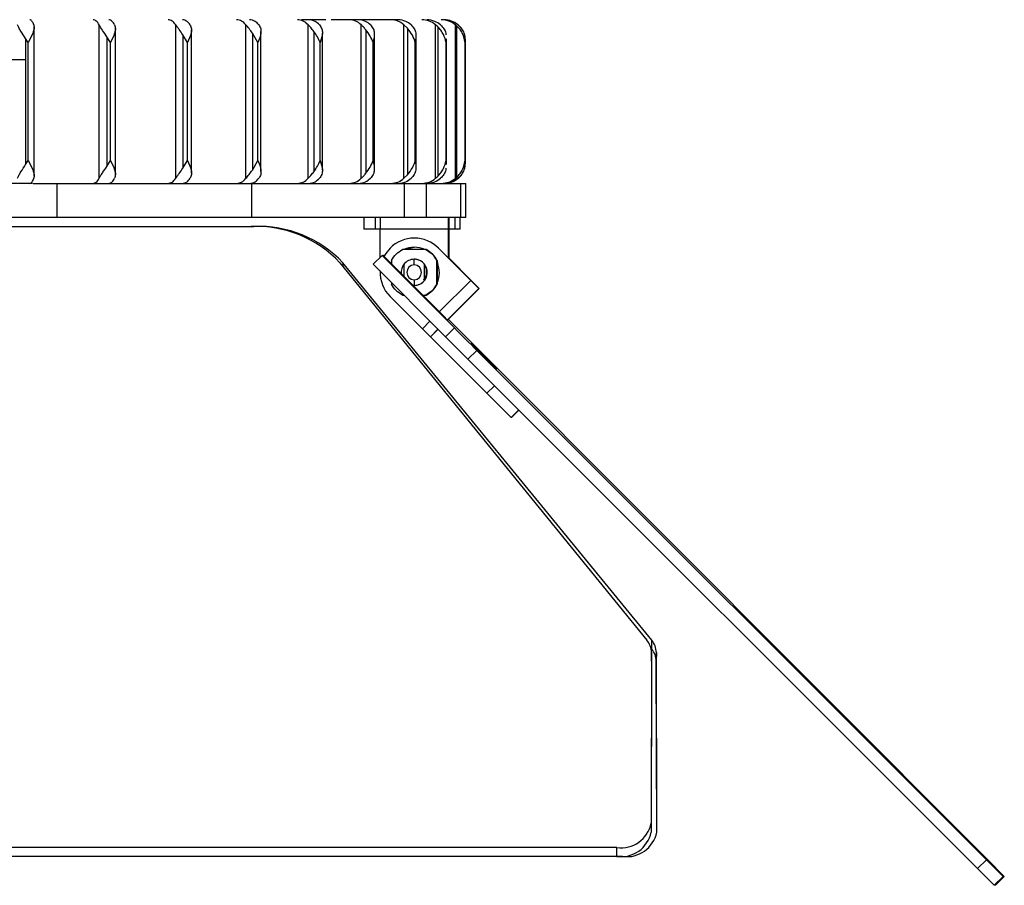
# Model space of a CAD drawing. Header units: millimetres. Extents: x -247 to 109, y -16 to 256.
# Tile 9 of 13: x 22 to 109, y -16 to 60. Entities that reach past the tile are written whole.
import ezdxf

# ---------------------------------------------------------------- set-up
doc = ezdxf.new("R2010")
doc.units = ezdxf.units.MM
doc.header["$PDSIZE"] = -1

msp = doc.modelspace()

# ---------------------------------------------------------------- linework, layer by layer
at = {"color": 7, "linetype": 'Continuous', "lineweight": 25}
for p, q in [((23.603, 46.61), (23.603, 59.654)), ((29.296, 46.4), (29.296, 59.864)), ((36.024, 46.4), (36.024, 59.864)), ((42.181, 46.4), (42.181, 59.864)), ((49.203, 60.307), (47.061, 60.307)), ((47.642, 46.4), (47.642, 59.864)), ((55.533, 60.307), (49.668, 60.307)), ((52.296, 46.4), (52.296, 59.864)), ((56.359, 59.552), (56.047, 59.864)), ((56.047, 46.4), (56.047, 59.864)), ((58.82, 46.4), (58.82, 59.864)), ((59.031, 59.668), (58.82, 59.864)), ((59.031, 59.668), (59.031, 46.597)), ((60.558, 46.4), (60.558, 59.864)), ((60.665, 59.772), (60.665, 46.493)), ((30.288, 58.307), (29.977, 58.82)), ((29.977, 58.82), (29.977, 47.444)), ((30.729, 46.716), (30.729, 59.548)), ((37.06, 58.307), (36.654, 58.983)), ((36.654, 58.983), (36.654, 47.282)), ((37.406, 46.845), (37.406, 59.419)), ((43.239, 58.307), (42.747, 59.139)), ((42.747, 59.139), (42.747, 47.126)), ((43.499, 46.985), (43.499, 59.279)), ((48.133, 59.286), (48.133, 46.979)), ((48.885, 47.124), (48.885, 59.14)), ((52.701, 59.424), (52.701, 46.841)), ((53.453, 47.286), (53.453, 58.979)), ((56.359, 59.552), (56.359, 46.713)), ((57.11, 47.453), (57.11, 58.811)), ((23.063, 58.307), (22.852, 58.652)), ((22.852, 58.652), (22.852, 47.612)), ((23.063, 47.957), (23.063, 58.307)), ((30.288, 47.957), (30.288, 58.307)), ((37.06, 47.957), (37.06, 58.307)), ((43.239, 47.957), (43.239, 58.307)), ((48.7, 47.957), (48.7, 58.307)), ((53.333, 47.957), (53.333, 58.307)), ((57.042, 47.957), (57.042, 58.307)), ((59.739, 58.641), (59.752, 58.307)), ((59.752, 47.957), (59.752, 58.307)), ((59.783, 47.623), (59.783, 58.641)), ((61.409, 47.957), (61.409, 58.307)), ((61.416, 47.791), (61.416, 58.473)), ((61.454, 47.797), (61.454, 58.468)), ((22.852, 47.612), (23.063, 47.957)), ((29.977, 47.444), (30.288, 47.957)), ((36.654, 47.282), (37.06, 47.957)), ((42.747, 47.126), (43.239, 47.957)), ((59.752, 47.957), (59.739, 47.623)), ((56.047, 46.4), (56.359, 46.713)), ((23.446, 45.957), (-45.523, 45.957)), ((23.517, 45.957), (61.477, 45.957)), ((25.586, 45.957), (25.586, 42.957)), ((42.689, 42.957), (42.689, 45.957)), ((56.076, 45.957), (56.076, 42.957)), ((58.034, 42.957), (58.034, 45.957)), ((58.82, 46.4), (59.031, 46.597)), ((61.015, 45.957), (61.015, 42.957)), ((61.477, 42.957), (61.477, 45.957)), ((61.477, 42.957), (-45.523, 42.957)), ((52.528, 42.957), (52.528, 41.957)), ((53.526, 42.957), (53.526, 41.957)), ((53.957, 42.957), (53.955, 41.957)), ((59.957, 42.957), (59.955, 41.957)), ((59.957, 39.398), (59.957, 42.957)), ((60.015, 41.957), (60.015, 42.957)), ((60.513, 42.957), (60.513, 41.957)), ((60.979, 41.957), (60.979, 42.957)), ((20.858, 42.178), (42.878, 42.178)), ((42.878, 42.176), (42.878, 42.178)), ((59.955, 41.957), (52.528, 41.957)), ((53.955, 39.466), (53.955, 41.957)), ((59.955, 39.4), (59.955, 41.957)), ((60.979, 41.957), (59.957, 41.957)), ((59.96, 39.395), (59.96, 41.957)), ((59.994, 39.361), (59.994, 41.957)), ((59.997, 39.358), (59.997, 41.957)), ((59.999, 39.356), (59.999, 41.957)), ((56.955, 41.157), (56.953, 41.157)), ((57.98, 40.157), (55.914, 40.157)), ((56.2, 40.225), (56.951, 40.357)), ((56.951, 40.357), (56.95, 40.357)), ((59.076, 40.279), (59.074, 40.279)), ((61.902, 37.45), (59.074, 40.279)), ((59.076, 40.279), (61.905, 37.45)), ((50.426, 38.996), (77.366, 5.9)), ((77.784, 5.9), (50.68, 38.996)), ((50.68, 38.996), (50.68, 38.684)), ((53.354, 38.864), (54.132, 39.642)), ((54.132, 39.642), (60.473, 33.278)), ((54.132, 39.642), (54.177, 39.642)), ((55.596, 38.228), (54.177, 39.642)), ((54.944, 39.188), (54.944, 38.879)), ((56.902, 39.307), (56.944, 39.307)), ((56.941, 38.802), (56.943, 39.302)), ((56.944, 39.302), (56.943, 39.302)), ((56.944, 39.302), (56.944, 39.307)), ((58.944, 37.127), (58.944, 39.188)), ((58.944, 39.188), (58.949, 39.188)), ((58.949, 39.188), (58.949, 37.127)), ((58.984, 38.997), (58.949, 39.077)), ((58.949, 39.075), (58.983, 38.997)), ((58.983, 38.997), (58.984, 38.997)), ((61.952, 37.45), (59.999, 39.402)), ((59.999, 39.4), (61.949, 37.45)), ((53.354, 38.864), (59.695, 32.5)), ((55.596, 38.228), (58.425, 35.4)), ((57.843, 38.865), (57.846, 38.865)), ((54.944, 37.259), (54.944, 37.127)), ((56.941, 37.512), (56.943, 37.012)), ((57.844, 37.45), (57.843, 37.45)), ((59.139, 34.687), (61.902, 37.45)), ((61.902, 37.45), (62.612, 36.743)), ((61.949, 37.45), (61.905, 37.45)), ((62.656, 36.743), (61.952, 37.45)), ((56.944, 37.007), (56.809, 37.015)), ((56.944, 37.012), (56.943, 37.012)), ((56.944, 37.012), (56.944, 37.007)), ((58.949, 37.127), (58.944, 37.127)), ((62.612, 36.743), (59.854, 33.985)), ((59.899, 33.985), (62.656, 36.743)), ((62.656, 36.743), (62.612, 36.743)), ((57.66, 33.208), (54.831, 36.036)), ((55.914, 36.157), (56.043, 36.157)), ((57.667, 36.157), (57.98, 36.157)), ((58.425, 35.4), (59.844, 33.985)), ((57.66, 33.208), (58.324, 33.872)), ((59.844, 33.985), (59.899, 33.985)), ((57.66, 33.208), (58.369, 32.5)), ((59.032, 33.164), (58.369, 32.5)), ((59.034, 33.162), (58.373, 32.5)), ((59.695, 32.5), (60.473, 33.278)), ((58.369, 32.5), (58.373, 32.5)), ((63.323, 27.551), (58.373, 32.5)), ((59.695, 32.5), (61.663, 30.534)), ((62.441, 31.312), (61.663, 30.534)), ((107.142, -13.339), (62.441, 31.312)), ((62.659, 31.312), (107.259, -13.339)), ((106.365, -14.117), (61.663, 30.534)), ((63.053, 30.803), (63.049, 30.799)), ((63.071, 30.803), (63.067, 30.799)), ((63.323, 27.551), (63.986, 28.214)), ((63.323, 27.551), (65.451, 25.429)), ((66.112, 26.09), (65.451, 25.429)), ((65.474, 25.429), (66.123, 26.079)), ((65.474, 25.429), (65.451, 25.429)), ((77.782, 5.123), (77.725, 5.193)), ((77.782, 5.123), (77.784, 5.9)), ((77.766, 4.84), (77.729, -10.148)), ((77.768, 4.062), (77.766, 4.84)), ((78.189, 4.84), (78.187, 4.062)), ((78.226, -10.148), (78.189, 4.84)), ((77.768, 4.062), (77.731, -10.926)), ((78.224, -10.926), (78.187, 4.062)), ((77.729, -10.148), (77.731, -10.926)), ((78.224, -10.926), (78.226, -10.148)), ((74.723, -12.269), (-59.276, -12.269)), ((74.725, -13.047), (74.723, -12.269)), ((75.229, -13.047), (-59.274, -13.047)), ((106.365, -14.117), (107.142, -13.339)), ((107.142, -13.339), (108.615, -14.805)), ((108.718, -14.805), (107.259, -13.339)), ((106.365, -14.117), (107.837, -15.583)), ((108.615, -14.805), (107.837, -15.583)), ((107.94, -15.583), (108.718, -14.805)), ((108.718, -14.805), (108.615, -14.805)), ((107.94, -15.583), (107.837, -15.583))]:
    msp.add_line(p, q, dxfattribs=at)
at = {"color": 7, "linetype": 'Continuous'}
for p, q in [((19.187, 56.807), (22.851, 56.807)), ((54.219, 39.642), (54.229, 39.642)), ((54.219, 39.642), (59.689, 34.172))]:
    msp.add_line(p, q, dxfattribs=at)
at = {"color": 7, "linetype": 'Continuous', "lineweight": 25, "flags": 128}
for points in [[(54.831, 40.279), (54.458, 39.824), (54.287, 39.534)], [(54.891, 38.933), (54.918, 39.001), (54.944, 39.062)], [(56.943, 37.012), (56.813, 37.02), (56.804, 37.021)], [(57.866, 36.157), (57.79, 36.124), (57.726, 36.099)], [(57.726, 36.098), (57.791, 36.124), (57.867, 36.157)], [(62.659, 31.312), (61.359, 32.613), (60.028, 33.944), (59.942, 34.029)], [(60.473, 33.278), (60.723, 33.028), (60.973, 32.779), (61.221, 32.53), (61.469, 32.283), (61.715, 32.037), (61.96, 31.793), (62.202, 31.551), (62.441, 31.312)], [(63.045, 30.803), (62.613, 31.236), (62.246, 31.603), (62.002, 31.849), (61.918, 31.935), (62.005, 31.849), (62.252, 31.603), (62.62, 31.236), (63.053, 30.803)], [(63.063, 30.803), (62.631, 31.236), (62.265, 31.603), (62.021, 31.849), (61.936, 31.935), (62.024, 31.849), (62.27, 31.603), (62.638, 31.236), (63.071, 30.803)], [(63.053, 30.803), (63.486, 30.37), (63.852, 30.003), (64.096, 29.758), (64.181, 29.672), (64.093, 29.758), (63.846, 30.003), (63.478, 30.37), (63.045, 30.803)], [(63.071, 30.803), (63.504, 30.37), (63.87, 30.003), (64.114, 29.758), (64.199, 29.672), (64.111, 29.758), (63.865, 30.003), (63.497, 30.37), (63.063, 30.803)]]:
    msp.add_lwpolyline(points, dxfattribs=at)
at = {"color": 7, "linetype": 'Continuous', "lineweight": 25}
for centre, radius, start, end in [((43.067, 32.106), 10.081, 43.11504, 92.42909), ((43.3, 32.056), 10.131, 43.23849, 92.38644), ((56.953, 38.157), 3, 44.99988, 135.00012), ((56.955, 38.157), 3, 44.99989, 89.99998), ((56.95, 38.157), 2.2, 65.37995, 114.62005), ((56.951, 38.157), 2.2, 65.37995, 90), ((56.944, 38.157), 1.15, 137.90217, 186.75773), ((56.943, 38.157), 1.145, 90.00002, 141.8158), ((56.943, 38.157), 1.145, 38.1842, 89.99998), ((56.944, 38.157), 1.15, 83.8843, 90), ((56.944, 38.157), 1.15, 270.00015, 83.88419), ((56.95, 38.157), 2.2, 335.35696, 22.44822), ((56.951, 38.157), 2.2, 335.28769, 22.44822), ((56.953, 38.157), 3, 177.6758, 224.99989), ((56.941, 38.157), 0.645, 90.00014, 269.99986), ((56.941, 38.157), 0.645, 270.00014, 89.99986), ((56.943, 38.157), 1.145, 270.00002, 321.8158), ((76.093, 4.816), 1.673, 0.82876, 40.43077), ((76.508, 4.806), 1.681, 1.1382, 40.61592), ((76.506, 4.029), 1.681, 1.1382, 40.61592), ((75.097, -9.61), 2.686, 261.99275, 348.44204), ((75.099, -10.388), 2.686, 261.99275, 348.44204), ((75.605, -10.403), 2.67, 261.90836, 348.71496)]:
    msp.add_arc(centre, radius, start, end, dxfattribs=at)
for points, knots in [([(22.852, 58.652), (22.712, 58.87), (22.496, 59.206), (22.242, 59.611), (22.168, 59.785), (22.133, 59.864)], [0, 0, 0, 0, 0.498477, 0.769944, 1, 1, 1, 1]), ([(23.574, 59.864), (23.589, 59.753), (23.62, 59.529), (23.45, 59.002), (23.217, 58.585), (23.063, 58.307)], [0, 0, 0, 0, 0.250861, 0.501307, 1, 1, 1, 1]), ([(23.574, 59.864), (23.527, 59.978), (23.422, 60.236), (23.295, 60.282), (23.223, 60.307)], [0, 0, 0, 0, 0.43833, 1, 1, 1, 1]), ([(29.296, 59.864), (29.217, 59.992), (29.06, 60.247), (28.871, 60.287), (28.777, 60.307)], [0, 0, 0, 0, 0.5, 1, 1, 1, 1]), ([(29.977, 58.82), (29.852, 59.008), (29.659, 59.297), (29.42, 59.644), (29.335, 59.795), (29.296, 59.864)], [0, 0, 0, 0, 0.4984898, 0.7671875, 1, 1, 1, 1]), ([(30.662, 59.864), (30.593, 59.978), (30.438, 60.236), (30.249, 60.282), (30.143, 60.307)], [0, 0, 0, 0, 0.43833, 1, 1, 1, 1]), ([(30.662, 59.864), (30.694, 59.753), (30.759, 59.529), (30.643, 59.002), (30.43, 58.585), (30.288, 58.307)], [0, 0, 0, 0, 0.250861, 0.501307, 1, 1, 1, 1]), ([(36.024, 59.864), (35.921, 59.992), (35.716, 60.247), (35.471, 60.287), (35.348, 60.307)], [0, 0, 0, 0, 0.5, 1, 1, 1, 1]), ([(36.654, 58.983), (36.544, 59.141), (36.375, 59.385), (36.155, 59.676), (36.066, 59.804), (36.024, 59.864)], [0, 0, 0, 0, 0.498429, 0.764459, 1, 1, 1, 1]), ([(37.288, 59.864), (37.199, 59.978), (36.996, 60.236), (36.75, 60.282), (36.612, 60.307)], [0, 0, 0, 0, 0.43833, 1, 1, 1, 1]), ([(37.288, 59.864), (37.336, 59.753), (37.433, 59.529), (37.375, 59.002), (37.186, 58.585), (37.06, 58.307)], [0, 0, 0, 0, 0.250861, 0.501307, 1, 1, 1, 1]), ([(42.181, 59.864), (42.057, 59.992), (41.808, 60.247), (41.51, 60.287), (41.361, 60.307)], [0, 0, 0, 0, 0.5, 1, 1, 1, 1]), ([(42.747, 59.139), (42.65, 59.27), (42.456, 59.534), (42.273, 59.754), (42.181, 59.864)], [0, 0, 0, 0, 0.4999, 1, 1, 1, 1]), ([(43.317, 59.864), (43.209, 59.978), (42.964, 60.236), (42.665, 60.282), (42.497, 60.307)], [0, 0, 0, 0, 0.43833, 1, 1, 1, 1]), ([(43.317, 59.864), (43.381, 59.753), (43.509, 59.529), (43.509, 59.002), (43.347, 58.585), (43.239, 58.307)], [0, 0, 0, 0, 0.250861, 0.501307, 1, 1, 1, 1]), ([(47.642, 59.864), (47.499, 59.992), (47.212, 60.247), (46.868, 60.287), (46.696, 60.307)], [0, 0, 0, 0, 0.5, 1, 1, 1, 1]), ([(48.133, 59.286), (48.044, 59.399), (47.88, 59.608), (47.717, 59.784), (47.642, 59.864)], [0, 0, 0, 0, 0.541892, 1, 1, 1, 1]), ([(48.627, 59.864), (48.503, 59.978), (48.219, 60.236), (47.874, 60.282), (47.681, 60.307)], [0, 0, 0, 0, 0.4383299, 1, 1, 1, 1]), ([(48.627, 59.864), (48.705, 59.753), (48.861, 59.529), (48.919, 59.002), (48.788, 58.585), (48.7, 58.307)], [0, 0, 0, 0, 0.250861, 0.501307, 1, 1, 1, 1]), ([(52.296, 59.864), (52.136, 59.992), (51.816, 60.247), (51.433, 60.287), (51.241, 60.307)], [0, 0, 0, 0, 0.5, 1, 1, 1, 1]), ([(53.11, 59.864), (52.971, 59.978), (52.655, 60.236), (52.271, 60.282), (52.055, 60.307)], [0, 0, 0, 0, 0.43833, 1, 1, 1, 1]), ([(52.701, 59.424), (52.63, 59.508), (52.498, 59.666), (52.36, 59.801), (52.296, 59.864)], [0, 0, 0, 0, 0.532249, 1, 1, 1, 1]), ([(53.11, 59.864), (53.2, 59.753), (53.38, 59.529), (53.496, 59.002), (53.398, 58.585), (53.333, 58.307)], [0, 0, 0, 0, 0.250861, 0.501307, 1, 1, 1, 1]), ([(56.047, 59.864), (55.874, 59.992), (55.529, 60.247), (55.114, 60.287), (54.907, 60.307)], [0, 0, 0, 0, 0.5, 1, 1, 1, 1]), ([(56.674, 59.864), (56.524, 59.978), (56.182, 60.236), (55.766, 60.282), (55.533, 60.307)], [0, 0, 0, 0, 0.43833, 1, 1, 1, 1]), ([(56.674, 59.864), (56.774, 59.753), (56.976, 59.529), (57.146, 59.002), (57.083, 58.585), (57.042, 58.307)], [0, 0, 0, 0, 0.250861, 0.501307, 1, 1, 1, 1]), ([(58.82, 59.864), (58.638, 59.992), (58.273, 60.247), (57.835, 60.287), (57.616, 60.307)], [0, 0, 0, 0, 0.5, 1, 1, 1, 1]), ([(59.246, 59.864), (59.088, 59.978), (58.727, 60.236), (58.289, 60.282), (58.043, 60.307)], [0, 0, 0, 0, 0.43833, 1, 1, 1, 1]), ([(59.752, 58.307), (59.688, 58.544), (59.588, 58.911), (59.3, 59.366), (59.115, 59.574), (59.031, 59.668)], [0, 0, 0, 0, 0.499301, 0.77298, 1, 1, 1, 1]), ([(59.246, 59.864), (59.353, 59.752), (59.566, 59.528), (59.725, 59.219), (59.725, 59.029), (59.725, 58.978)], [0, 0, 0, 0, 0.422548, 0.844396, 1, 1, 1, 1]), ([(60.558, 59.864), (60.37, 59.992), (59.993, 60.247), (59.542, 60.287), (59.316, 60.307)], [0, 0, 0, 0, 0.5000001, 1, 1, 1, 1]), ([(60.775, 59.864), (60.612, 59.978), (60.239, 60.236), (59.787, 60.282), (59.533, 60.307)], [0, 0, 0, 0, 0.43833, 1, 1, 1, 1]), ([(60.809, 59.864), (60.62, 59.992), (60.244, 60.247), (59.792, 60.287), (59.566, 60.307)], [0, 0, 0, 0, 0.5, 1, 1, 1, 1]), ([(60.665, 59.772), (60.645, 59.79), (60.61, 59.821), (60.574, 59.851), (60.558, 59.864)], [0, 0, 0, 0, 0.559591, 1, 1, 1, 1]), ([(61.409, 58.307), (61.358, 58.565), (61.281, 58.953), (60.981, 59.446), (60.77, 59.663), (60.665, 59.772)], [0, 0, 0, 0, 0.499267, 0.749427, 1, 1, 1, 1]), ([(60.775, 59.864), (60.89, 59.753), (61.121, 59.529), (61.389, 59.002), (61.401, 58.585), (61.409, 58.307)], [0, 0, 0, 0, 0.250861, 0.501307, 1, 1, 1, 1]), ([(61.425, 58.468), (61.417, 58.691), (61.403, 59.054), (61.154, 59.529), (60.924, 59.753), (60.809, 59.864)], [0, 0, 0, 0, 0.445016, 0.72245, 1, 1, 1, 1]), ([(48.7, 58.307), (48.625, 58.474), (48.473, 58.807), (48.246, 59.126), (48.133, 59.286)], [0, 0, 0, 0, 0.499709, 1, 1, 1, 1]), ([(53.333, 58.307), (53.257, 58.499), (53.105, 58.882), (52.836, 59.243), (52.701, 59.424)], [0, 0, 0, 0, 0.499921, 1, 1, 1, 1]), ([(57.042, 58.307), (56.97, 58.523), (56.828, 58.954), (56.515, 59.352), (56.359, 59.552)], [0, 0, 0, 0, 0.500151, 1, 1, 1, 1]), ([(22.133, 46.4), (22.168, 46.48), (22.242, 46.654), (22.496, 47.059), (22.712, 47.395), (22.852, 47.612)], [0, 0, 0, 0, 0.2300015, 0.5014255, 1, 1, 1, 1]), ([(23.063, 47.957), (23.218, 47.68), (23.45, 47.262), (23.62, 46.735), (23.589, 46.512), (23.574, 46.4)], [0, 0, 0, 0, 0.498883, 0.749389, 1, 1, 1, 1]), ([(30.288, 47.957), (30.43, 47.68), (30.643, 47.262), (30.759, 46.735), (30.694, 46.512), (30.662, 46.4)], [0, 0, 0, 0, 0.498883, 0.749389, 1, 1, 1, 1]), ([(37.06, 47.957), (37.186, 47.68), (37.375, 47.262), (37.433, 46.735), (37.336, 46.512), (37.288, 46.4)], [0, 0, 0, 0, 0.498883, 0.749389, 1, 1, 1, 1]), ([(43.239, 47.957), (43.347, 47.68), (43.509, 47.262), (43.509, 46.735), (43.381, 46.512), (43.317, 46.4)], [0, 0, 0, 0, 0.498883, 0.749389, 1, 1, 1, 1]), ([(48.133, 46.979), (48.246, 47.138), (48.473, 47.458), (48.625, 47.791), (48.7, 47.957)], [0, 0, 0, 0, 0.499535, 1, 1, 1, 1]), ([(48.7, 47.957), (48.788, 47.68), (48.919, 47.262), (48.86, 46.735), (48.705, 46.512), (48.627, 46.4)], [0, 0, 0, 0, 0.498883, 0.749389, 1, 1, 1, 1]), ([(52.701, 46.841), (52.836, 47.021), (53.105, 47.383), (53.257, 47.766), (53.333, 47.957)], [0, 0, 0, 0, 0.499635, 1, 1, 1, 1]), ([(53.333, 47.957), (53.398, 47.68), (53.496, 47.262), (53.38, 46.735), (53.2, 46.512), (53.11, 46.4)], [0, 0, 0, 0, 0.498883, 0.749389, 1, 1, 1, 1]), ([(56.359, 46.713), (56.515, 46.912), (56.827, 47.311), (56.97, 47.742), (57.042, 47.957)], [0, 0, 0, 0, 0.499644, 1, 1, 1, 1]), ([(57.042, 47.957), (57.083, 47.68), (57.146, 47.262), (56.975, 46.735), (56.774, 46.512), (56.674, 46.4)], [0, 0, 0, 0, 0.498883, 0.749389, 1, 1, 1, 1]), ([(59.031, 46.597), (59.115, 46.691), (59.301, 46.899), (59.588, 47.354), (59.688, 47.721), (59.752, 47.957)], [0, 0, 0, 0, 0.227261, 0.501325, 1, 1, 1, 1]), ([(60.665, 46.493), (60.77, 46.602), (60.981, 46.819), (61.281, 47.312), (61.358, 47.7), (61.409, 47.957)], [0, 0, 0, 0, 0.250705, 0.501338, 1, 1, 1, 1]), ([(61.409, 47.957), (61.401, 47.68), (61.389, 47.262), (61.121, 46.735), (60.89, 46.512), (60.775, 46.4)], [0, 0, 0, 0, 0.498883, 0.749389, 1, 1, 1, 1]), ([(60.809, 46.4), (60.924, 46.512), (61.154, 46.736), (61.403, 47.211), (61.417, 47.574), (61.425, 47.797)], [0, 0, 0, 0, 0.277829, 0.555198, 1, 1, 1, 1]), ([(29.296, 46.4), (29.335, 46.47), (29.42, 46.62), (29.659, 46.968), (29.852, 47.257), (29.977, 47.444)], [0, 0, 0, 0, 0.232723, 0.501338, 1, 1, 1, 1]), ([(36.024, 46.4), (36.066, 46.46), (36.155, 46.588), (36.374, 46.88), (36.544, 47.123), (36.654, 47.282)], [0, 0, 0, 0, 0.235392, 0.501269, 1, 1, 1, 1]), ([(42.181, 46.4), (42.273, 46.511), (42.456, 46.731), (42.65, 46.995), (42.747, 47.126)], [0, 0, 0, 0, 0.500466, 1, 1, 1, 1]), ([(47.642, 46.4), (47.717, 46.481), (47.88, 46.657), (48.044, 46.865), (48.133, 46.979)], [0, 0, 0, 0, 0.458108, 1, 1, 1, 1]), ([(52.296, 46.4), (52.36, 46.464), (52.498, 46.599), (52.63, 46.757), (52.701, 46.841)], [0, 0, 0, 0, 0.467751, 1, 1, 1, 1]), ([(59.725, 47.287), (59.725, 47.236), (59.725, 47.046), (59.566, 46.736), (59.353, 46.512), (59.246, 46.4)], [0, 0, 0, 0, 0.155936, 0.57788, 1, 1, 1, 1]), ([(23.223, 45.957), (23.295, 45.983), (23.422, 46.028), (23.527, 46.287), (23.574, 46.4)], [0, 0, 0, 0, 0.56167, 1, 1, 1, 1]), ([(28.777, 45.957), (28.871, 45.977), (29.06, 46.017), (29.217, 46.273), (29.296, 46.4)], [0, 0, 0, 0, 0.49896, 1, 1, 1, 1]), ([(30.143, 45.957), (30.249, 45.983), (30.438, 46.028), (30.593, 46.287), (30.662, 46.4)], [0, 0, 0, 0, 0.56167, 1, 1, 1, 1]), ([(35.348, 45.957), (35.47, 45.977), (35.716, 46.017), (35.921, 46.273), (36.024, 46.4)], [0, 0, 0, 0, 0.49896, 1, 1, 1, 1]), ([(36.612, 45.957), (36.75, 45.983), (36.996, 46.028), (37.199, 46.287), (37.288, 46.4)], [0, 0, 0, 0, 0.56167, 1, 1, 1, 1]), ([(41.361, 45.957), (41.51, 45.977), (41.808, 46.017), (42.057, 46.273), (42.181, 46.4)], [0, 0, 0, 0, 0.49896, 1, 1, 1, 1]), ([(42.497, 45.957), (42.665, 45.983), (42.964, 46.028), (43.209, 46.287), (43.317, 46.4)], [0, 0, 0, 0, 0.56167, 1, 1, 1, 1]), ([(46.696, 45.957), (46.867, 45.977), (47.211, 46.017), (47.498, 46.273), (47.642, 46.4)], [0, 0, 0, 0, 0.49896, 1, 1, 1, 1]), ([(47.681, 45.957), (47.874, 45.983), (48.219, 46.028), (48.503, 46.287), (48.627, 46.4)], [0, 0, 0, 0, 0.56167, 1, 1, 1, 1]), ([(51.241, 45.957), (51.433, 45.977), (51.816, 46.017), (52.136, 46.273), (52.296, 46.4)], [0, 0, 0, 0, 0.49896, 1, 1, 1, 1]), ([(52.055, 45.957), (52.271, 45.983), (52.655, 46.028), (52.971, 46.287), (53.11, 46.4)], [0, 0, 0, 0, 0.56167, 1, 1, 1, 1]), ([(54.907, 45.957), (55.113, 45.977), (55.528, 46.017), (55.874, 46.273), (56.047, 46.4)], [0, 0, 0, 0, 0.49896, 1, 1, 1, 1]), ([(55.533, 45.957), (55.766, 45.983), (56.182, 46.028), (56.524, 46.287), (56.674, 46.4)], [0, 0, 0, 0, 0.56167, 1, 1, 1, 1]), ([(57.616, 45.957), (57.835, 45.977), (58.272, 46.017), (58.637, 46.273), (58.82, 46.4)], [0, 0, 0, 0, 0.49896, 1, 1, 1, 1]), ([(58.043, 45.957), (58.289, 45.983), (58.727, 46.028), (59.088, 46.287), (59.246, 46.4)], [0, 0, 0, 0, 0.5616701, 1, 1, 1, 1]), ([(59.316, 45.957), (59.541, 45.977), (59.993, 46.017), (60.369, 46.273), (60.558, 46.4)], [0, 0, 0, 0, 0.49896, 1, 1, 1, 1]), ([(59.533, 45.957), (59.787, 45.983), (60.239, 46.028), (60.612, 46.287), (60.775, 46.4)], [0, 0, 0, 0, 0.56167, 1, 1, 1, 1]), ([(59.566, 45.957), (59.791, 45.977), (60.243, 46.017), (60.62, 46.273), (60.809, 46.4)], [0, 0, 0, 0, 0.49896, 1, 1, 1, 1]), ([(60.558, 46.4), (60.578, 46.417), (60.614, 46.447), (60.649, 46.479), (60.665, 46.493)], [0, 0, 0, 0, 0.561453, 1, 1, 1, 1]), ([(56.043, 38.865), (56.042, 38.755), (56.042, 38.536), (56.042, 38.16), (56.042, 37.896), (56.042, 37.781), (56.042, 37.778)], [0, 0, 0, 0, 0.330718, 0.661138, 0.990997, 1, 1, 1, 1]), ([(57.771, 37.516), (57.825, 37.577), (57.969, 37.742), (58.053, 38.1), (58.027, 38.498), (57.894, 38.715), (57.834, 38.812)], [0, 0, 0, 0, 0.172497, 0.463164, 0.757936, 1, 1, 1, 1]), ([(57.843, 37.45), (57.842, 37.559), (57.842, 37.778), (57.842, 38.157), (57.842, 38.537), (57.842, 38.755), (57.843, 38.865)], [0, 0, 0, 0, 0.250143, 0.50006, 0.749552, 1, 1, 1, 1])]:
    msp.add_open_spline(points, degree=3, knots=knots, dxfattribs=at)
for points in [[(54.944, 39.188), (55.068, 39.387), (55.316, 39.786), (55.714, 40.034), (55.914, 40.157)], [(57.975, 40.157), (58.175, 40.034), (58.573, 39.786), (58.821, 39.387), (58.944, 39.188)], [(58.949, 39.188), (58.826, 39.387), (58.578, 39.786), (58.18, 40.034), (57.98, 40.157)], [(55.914, 36.157), (55.714, 36.281), (55.316, 36.529), (55.068, 36.927), (54.944, 37.127)], [(58.944, 37.127), (58.821, 36.927), (58.573, 36.529), (58.175, 36.281), (57.975, 36.157)], [(57.98, 36.157), (58.18, 36.281), (58.578, 36.529), (58.826, 36.927), (58.949, 37.127)]]:
    msp.add_open_spline(points, degree=3, dxfattribs=at)
at = {"color": 7, "linetype": 'Continuous'}
msp.add_point((54.219, 39.642), dxfattribs=at)

doc.saveas('drawing.dxf')
